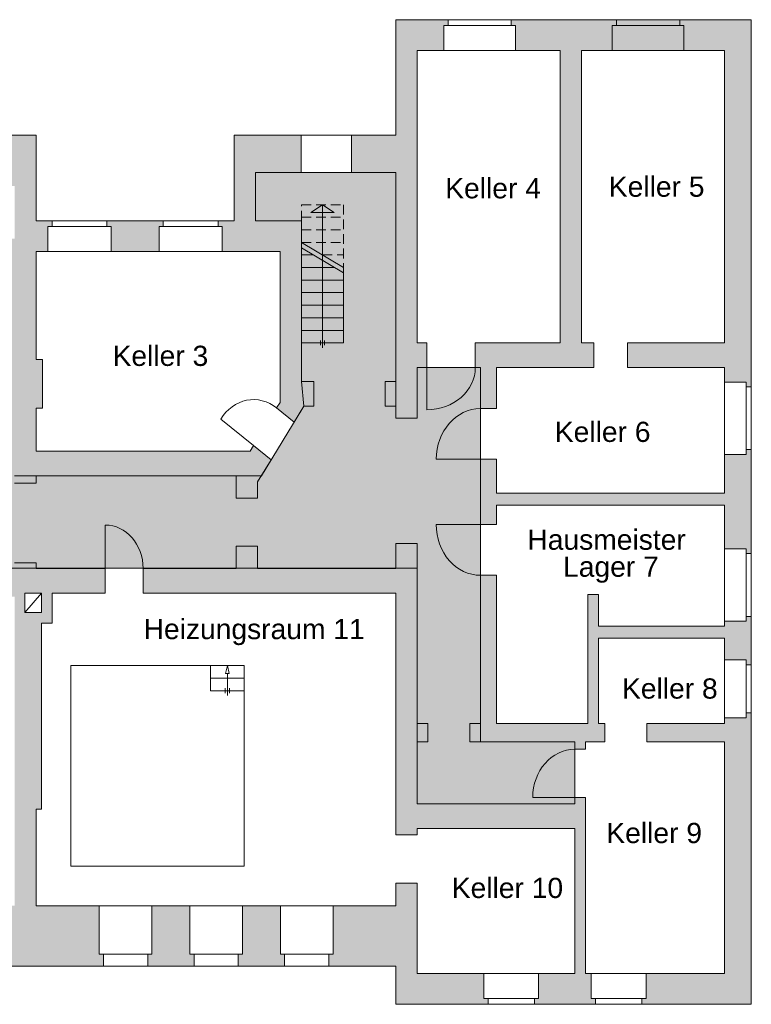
# Model space of a CAD drawing. Header units: inches. Extents: x -85 to 313, y 33 to 297.
# Tile 5 of 14: x 25 to 40, y 34 to 54. Entities that reach past the tile are written whole.
import ezdxf

# ---------------------------------------------------------------- set-up
doc = ezdxf.new("R2010")
doc.units = ezdxf.units.IN
doc.header["$MEASUREMENT"] = 0
doc.linetypes.add('AUSGEZOGEN', pattern=[0])
doc.linetypes.add('VERDECKT2_S2', pattern=[0.27, 0.2, -0.07])
doc.layers.add('0_Feuerwehrelemente', color=7, linetype='Continuous', lineweight=13, true_color=0xb7d9b1)
doc.layers.add('1_Brandwaende', color=7, linetype='Continuous', lineweight=20, true_color=0xa02128)
doc.layers.add('1_Raumbezeichnung', color=7, linetype='Continuous', true_color=0x000000)
doc.layers.add('1_Schraffuren', color=7, linetype='Continuous')
for name, color, linetype, lineweight in [('XR$1$Fenster-Rahmen', 7, 'AUSGEZOGEN', 13), ('XR$1$Treppe Bauteile 1', 7, 'AUSGEZOGEN', 25), ('XR$1$Tür-Rahmen', 7, 'AUSGEZOGEN', 13), ('XR$1$Wand Mauerwerk tr', 7, 'AUSGEZOGEN', 50)]:
    doc.layers.add(name, color=color, linetype=linetype, lineweight=lineweight)
doc.styles.add('ARIAL', font='arial.ttf')

msp = doc.modelspace()

# ---------------------------------------------------------------- hatches: boundary and pattern name
at = {"layer": '0_Feuerwehrelemente', "ltscale": 0.001, "true_color": 0x008351}
h = msp.add_hatch(color=126, dxfattribs=at)
h.dxf.hatch_style = 1
h.paths.add_polyline_path([(17.624, 49.535), (17.624, 45.493), (17.184, 45.493), (17.184, 44.469), (17.624, 44.469), (17.624, 42.786), (33.145, 42.786), (33.145, 37.958), (36.372, 37.958), (36.372, 39.224), (34.439, 39.224), (34.439, 46.893), (33.145, 46.893), (33.145, 45.854), (32.705, 45.854), (32.705, 50.891), (29.832, 50.891), (29.832, 49.901), (30.773, 49.901), (30.773, 46.606), (30.821, 46.101), (29.951, 44.676), (24.897, 44.676), (24.897, 49.535), (23.948, 49.535), (23.948, 47.704), (23.715, 47.704), (23.715, 45.349), (21.041, 45.349), (21.041, 45.864), (18.806, 45.864), (18.806, 47.704), (18.573, 47.704), (18.573, 49.535)])
at = {"layer": '1_Brandwaende'}
h = msp.add_hatch(color=256, dxfattribs=at)
h.dxf.hatch_style = 1
h.paths.add_polyline_path([(33.145, 50.891), (32.705, 50.891), (32.705, 47.497), (33.145, 47.497)])
h.paths.add_polyline_path([(32.705, 46.606), (32.49, 46.606), (32.49, 46.102), (32.705, 46.102), (33.145, 46.102), (33.145, 47.497), (32.705, 47.497)])
h.paths.add_polyline_path([(31.023, 46.102), (31.023, 46.606), (30.773, 46.606), (30.773, 49.901), (29.832, 49.901), (29.832, 49.268), (30.333, 49.268), (30.333, 46.181), (30.822, 46.102)])
h.paths.add_polyline_path([(39.435, 53.384), (39.987, 53.384), (39.987, 54.017), (36.51, 54.017), (36.51, 53.384)])
at = {"layer": '1_Schraffuren', "ltscale": 0.001}
h = msp.add_hatch(color=256, dxfattribs=at)
h.dxf.hatch_style = 1
h.paths.add_polyline_path([(8.776, 54.017), (1.48, 54.017), (1.48, 52.737), (1.639, 52.737), (1.639, 52.635), (1.745, 52.635), (1.745, 52.737), (2.046, 52.767), (2.046, 53.499), (8.325, 53.499), (8.325, 46.073), (8.776, 46.028), (8.776, 49.525), (9.36, 49.525), (9.381, 49.799), (9.448, 49.799), (9.448, 49.901), (9.36, 49.901), (9.36, 50.043), (8.776, 50.043)])
h.paths.add_polyline_path([(2.046, 50.877), (1.745, 50.907), (1.745, 51.009), (1.639, 51.009), (1.639, 50.907), (1.48, 50.907), (1.48, 50.094), (1.639, 50.094), (1.639, 49.992), (1.745, 49.992), (1.745, 50.094), (2.046, 50.124)], flags=17)
h.paths.add_polyline_path([(2.046, 48.234), (1.745, 48.264), (1.745, 48.366), (1.639, 48.366), (1.639, 48.264), (1.48, 48.264), (1.48, 47.451), (1.639, 47.451), (1.639, 47.35), (1.745, 47.35), (1.745, 47.451), (2.046, 47.481)], flags=17)
h.paths.add_polyline_path([(6.636, 44.798), (6.548, 44.798), (6.548, 46.028), (6.459, 46.028), (6.459, 44.798), (5.575, 44.798), (2.046, 44.798), (2.046, 45.591), (1.745, 45.622), (1.745, 45.723), (1.639, 45.723), (1.639, 45.622), (1.48, 45.622), (1.48, 44.412), (1.595, 44.412), (1.595, 43.904), (1.754, 43.904), (1.754, 43.802), (1.86, 43.802), (1.86, 43.904), (2.161, 43.934), (2.161, 44.412), (6.636, 44.412)])
h.paths.add_polyline_path([(2.161, 42.044), (1.86, 42.074), (1.86, 42.176), (1.754, 42.176), (1.754, 42.074), (1.595, 42.074), (1.595, 41.261), (1.754, 41.261), (1.754, 41.16), (1.86, 41.16), (1.86, 41.261), (2.161, 41.292)])
h.paths.add_polyline_path([(2.161, 39.401), (1.86, 39.432), (1.86, 39.533), (1.754, 39.533), (1.754, 39.432), (1.595, 39.432), (1.595, 38.059), (1.754, 38.059), (1.754, 37.957), (1.86, 37.957), (1.86, 38.059), (2.161, 38.089)])
h.paths.add_polyline_path([(3.292, 34.37), (2.161, 34.37), (2.161, 36.199), (1.86, 36.229), (1.86, 36.331), (1.754, 36.331), (1.754, 36.229), (1.595, 36.229), (1.595, 33.851), (3.292, 33.851), (3.292, 33.993), (3.38, 33.993), (3.38, 34.095), (3.313, 34.095)])
h.paths.add_polyline_path([(5.868, 34.37), (4.619, 34.37), (4.598, 34.095), (4.53, 34.095), (4.53, 33.993), (4.619, 33.993), (4.619, 33.851), (5.868, 33.851), (5.868, 33.993), (5.956, 33.993), (5.956, 34.095), (5.889, 34.095)])
h.paths.add_polyline_path([(8.776, 34.633), (14.393, 34.633), (14.393, 34.816), (14.481, 34.816), (14.481, 34.938), (14.393, 34.938), (14.367, 35.283), (13.471, 35.283), (13.471, 39.349), (14.56, 39.349), (14.56, 39.867), (13.471, 39.867), (13.471, 42.216), (14.56, 42.216), (14.56, 42.735), (14.253, 42.735), (14.253, 44.289), (17.184, 44.289), (17.184, 44.391), (14.025, 44.391), (14.025, 42.735), (8.776, 42.735), (8.776, 43.066), (8.325, 43.066), (8.325, 39.374), (8.776, 39.374), (8.776, 42.216), (13.02, 42.216), (13.02, 35.152), (9.186, 35.152), (8.776, 35.152), (8.785, 38.357), (8.325, 38.357), (8.325, 34.37), (7.194, 34.37), (7.173, 34.095), (7.106, 34.095), (7.106, 33.993), (7.194, 33.993), (7.194, 33.851), (8.776, 33.851)])
h.paths.add_polyline_path([(17.184, 35.283), (16.011, 35.283), (15.985, 34.938), (15.896, 34.938), (15.896, 34.816), (15.985, 34.816), (15.985, 34.633), (16.462, 34.633), (17.184, 34.633)], flags=17)
h.paths.add_polyline_path([(17.184, 39.867), (15.444, 39.867), (15.444, 39.349), (17.184, 39.349)], flags=17)
h.paths.add_polyline_path([(18.91, 42.786), (17.624, 42.786), (17.624, 43.191), (17.184, 43.191), (17.184, 42.735), (15.444, 42.735), (15.444, 42.216), (17.184, 42.216), (17.184, 34.633), (18.91, 34.633), (18.91, 35.87), (17.624, 35.87), (17.624, 42.203), (18.91, 42.203), (18.91, 42.41)])
h.paths.add_polyline_path([(8.776, 45.012), (8.325, 44.966), (8.325, 44.798), (7.697, 44.798), (7.697, 44.412), (8.325, 44.412), (8.325, 44.127), (8.776, 44.082)])
h.paths.add_polyline_path([(10.559, 46.455), (8.776, 46.455), (8.776, 46.069), (10.559, 46.069), (10.559, 46.191)])
h.paths.add_polyline_path([(15.034, 46.455), (14.875, 46.455), (14.875, 48.64), (14.875, 49.525), (14.655, 49.525), (14.655, 48.376), (14.655, 46.455), (11.335, 46.455), (11.335, 46.069), (15.034, 46.069)])
h.paths.add_polyline_path([(15.158, 50.043), (13.251, 50.043), (13.251, 49.901), (13.163, 49.901), (13.163, 49.799), (13.23, 49.799), (13.251, 49.525), (15.158, 49.525), (15.179, 49.799), (15.246, 49.799), (15.246, 49.901), (15.158, 49.901)])
h.paths.add_polyline_path([(11.659, 50.043), (10.952, 50.043), (10.952, 49.901), (10.863, 49.901), (10.863, 49.799), (10.931, 49.799), (10.952, 49.525), (11.659, 49.525), (11.68, 49.799), (11.748, 49.799), (11.748, 49.901), (11.659, 49.901)])
h.paths.add_polyline_path([(17.184, 50.043), (16.75, 50.043), (16.75, 49.901), (16.661, 49.901), (16.661, 49.799), (16.729, 49.799), (16.75, 49.525), (17.184, 49.525)])
h.paths.add_polyline_path([(17.184, 46.455), (15.811, 46.455), (15.811, 46.069), (17.184, 46.069)])
h.paths.add_polyline_path([(17.624, 50.613), (18.573, 50.613), (18.573, 50.524), (19.013, 50.524), (19.013, 50.613), (21.041, 50.613), (21.041, 46.111), (19.137, 46.111), (19.137, 45.864), (21.041, 45.864), (21.041, 45.349), (23.371, 45.349), (23.371, 45.725), (21.481, 45.725), (21.481, 50.613), (23.508, 50.613), (23.508, 50.524), (23.948, 50.524), (23.948, 50.613), (24.897, 50.613), (24.897, 44.528), (25.337, 44.528), (25.337, 44.676), (29.435, 44.676), (29.435, 44.221), (29.875, 44.221), (29.875, 44.552), (30.153, 45.006), (29.792, 45.296), (29.722, 45.181), (25.337, 45.181), (25.337, 46.062), (25.467, 46.062), (25.467, 47.061), (25.337, 47.061), (25.337, 49.268), (25.579, 49.268), (25.579, 49.782), (25.665, 49.782), (25.665, 49.901), (25.337, 49.901), (25.337, 51.652), (17.184, 51.652), (17.184, 45.493), (17.624, 45.493), (17.624, 45.864)])
h.paths.add_polyline_path([(17.624, 44.469), (17.184, 44.469), (17.184, 44.207), (17.624, 44.207)])
h.paths.add_polyline_path([(26.752, 42.777), (25.337, 42.777), (25.337, 42.895), (24.897, 42.895), (24.897, 42.777), (21.481, 42.777), (21.481, 43.301), (21.041, 43.301), (21.041, 42.786), (19.816, 42.786), (19.816, 42.41), (19.816, 42.203), (21.041, 42.203), (21.041, 41.777), (21.481, 41.777), (21.481, 42.203), (24.897, 42.203), (24.897, 35.87), (23.439, 35.87), (23.439, 34.633), (26.718, 34.633), (26.718, 34.88), (26.631, 34.88), (26.631, 35.87), (25.337, 35.87), (25.337, 37.849), (25.449, 37.849), (25.449, 41.658), (25.665, 41.658), (25.665, 42.094), (25.665, 42.272), (26.752, 42.272)])
h.paths.add_polyline_path([(25.104, 42.272), (25.449, 42.272), (25.449, 41.876), (25.104, 41.876)], flags=16)
h.paths.add_polyline_path([(23.008, 35.87), (21.481, 35.87), (21.481, 39.333), (21.041, 39.333), (21.041, 35.87), (19.341, 35.87), (19.341, 34.633), (23.008, 34.633)])
h.paths.add_polyline_path([(19.462, 39.135), (19.117, 39.135), (19.117, 37.502), (19.462, 37.502)])
h.paths.add_polyline_path([(23.405, 39.135), (23.06, 39.135), (23.06, 37.502), (23.405, 37.502)], flags=17)
h.paths.add_polyline_path([(33.145, 43.291), (32.705, 43.291), (32.705, 42.777), (29.875, 42.777), (29.875, 43.232), (29.435, 43.232), (29.435, 42.777), (27.529, 42.777), (27.529, 42.272), (32.705, 42.272), (32.705, 37.324), (33.145, 37.324), (33.145, 37.453), (36.372, 37.453), (36.372, 34.484), (35.63, 34.484), (35.63, 33.97), (35.544, 33.97), (35.544, 33.851), (36.795, 33.851), (36.795, 33.97), (36.708, 33.97), (36.708, 34.484), (36.588, 34.484), (36.588, 38.086), (36.372, 38.086), (36.372, 37.958), (33.145, 37.958), (33.145, 39.224), (33.361, 39.224), (33.361, 39.6), (33.145, 39.6)])
h.paths.add_polyline_path([(33.145, 36.335), (32.705, 36.335), (32.705, 35.87), (31.42, 35.87), (31.42, 34.88), (31.333, 34.88), (31.333, 34.633), (32.705, 34.633), (32.705, 33.851), (34.595, 33.851), (34.595, 33.97), (34.508, 33.97), (34.508, 34.484), (33.145, 34.484)])
h.paths.add_polyline_path([(30.341, 35.87), (29.565, 35.87), (29.565, 34.88), (29.478, 34.88), (29.478, 34.633), (30.427, 34.633), (30.427, 34.88), (30.341, 34.88)], flags=17)
h.paths.add_polyline_path([(28.486, 35.87), (27.71, 35.87), (27.71, 34.88), (27.624, 34.88), (27.624, 34.633), (28.573, 34.633), (28.573, 34.88), (28.486, 34.88)], flags=17)
h.paths.add_polyline_path([(39.987, 39.818), (39.883, 39.818), (39.883, 39.719), (39.435, 39.719), (39.435, 39.6), (37.847, 39.6), (37.847, 39.224), (39.435, 39.224), (39.435, 34.484), (37.83, 34.484), (37.83, 33.97), (37.744, 33.97), (37.744, 33.851), (39.987, 33.851)])
h.paths.add_polyline_path([(36.984, 39.6), (36.855, 39.6), (36.855, 41.352), (39.435, 41.352), (39.435, 40.906), (39.883, 40.906), (39.883, 40.807), (39.987, 40.807), (39.987, 41.797), (39.883, 41.797), (39.883, 41.698), (39.435, 41.698), (39.435, 41.599), (36.855, 41.599), (36.855, 42.242), (36.639, 42.242), (36.639, 39.6), (34.767, 39.6), (34.767, 42.638), (34.439, 42.638), (34.439, 39.6), (34.224, 39.6), (34.224, 39.224), (36.372, 39.224), (36.372, 39.076), (36.588, 39.076), (36.588, 39.224), (36.984, 39.224)])
h.paths.add_polyline_path([(39.987, 45.211), (39.883, 45.211), (39.883, 45.112), (39.435, 45.112), (39.435, 44.32), (34.767, 44.32), (34.767, 45.013), (34.439, 45.013), (34.439, 43.677), (34.767, 43.677), (34.767, 44.073), (39.435, 44.073), (39.435, 43.182), (39.883, 43.182), (39.883, 43.083), (39.987, 43.083)])
h.paths.add_polyline_path([(39.987, 54.017), (38.52, 54.017), (38.52, 53.899), (38.606, 53.899), (38.606, 53.384), (39.435, 53.384), (39.435, 47.398), (37.45, 47.398), (37.45, 46.893), (39.435, 46.893), (39.435, 46.596), (39.883, 46.596), (39.883, 46.497), (39.987, 46.497)])
h.paths.add_polyline_path([(30.773, 49.901), (29.832, 49.901), (29.832, 50.891), (30.764, 50.891), (30.764, 51.652), (29.392, 51.652), (29.392, 49.901), (29.064, 49.901), (29.064, 49.782), (29.151, 49.782), (29.151, 49.268), (30.333, 49.268), (30.333, 46.18), (30.263, 46.066), (30.623, 45.776), (30.821, 46.101), (31.023, 46.101), (31.023, 46.606), (30.773, 46.606)])
h.paths.add_polyline_path([(27.856, 49.782), (27.943, 49.782), (27.943, 49.901), (26.787, 49.901), (26.787, 49.782), (26.873, 49.782), (26.873, 49.268), (27.856, 49.268)], flags=17)
h.paths.add_polyline_path([(33.145, 53.384), (33.689, 53.384), (33.689, 53.899), (33.775, 53.899), (33.775, 54.017), (32.705, 54.017), (32.705, 51.652), (31.799, 51.652), (31.799, 50.891), (32.705, 50.891), (32.705, 47.497), (33.145, 47.497)])
h.paths.add_polyline_path([(18.806, 47.261), (19.013, 47.261), (19.013, 49.535), (18.573, 49.535), (18.573, 47.704), (18.806, 47.704)], flags=17)
h.paths.add_polyline_path([(19.013, 46.499), (18.806, 46.499), (18.806, 45.864), (19.137, 45.864), (19.137, 46.111), (19.013, 46.111)], flags=17)
h.paths.add_polyline_path([(23.508, 47.07), (23.715, 47.07), (23.715, 47.704), (23.948, 47.704), (23.948, 49.535), (23.508, 49.535)], flags=17)
h.paths.add_polyline_path([(23.715, 46.308), (23.508, 46.308), (23.508, 45.725), (23.371, 45.725), (23.371, 45.349), (23.715, 45.349)], flags=17)
h.paths.add_polyline_path([(33.343, 46.893), (33.343, 47.398), (33.145, 47.398), (33.145, 47.497), (32.705, 47.497), (32.705, 46.606), (32.489, 46.606), (32.489, 46.101), (32.705, 46.101), (32.705, 45.854), (33.145, 45.854), (33.145, 46.893)])
h.paths.add_polyline_path([(34.333, 47.398), (34.333, 46.893), (34.439, 46.893), (34.439, 46.052), (34.767, 46.052), (34.767, 46.893), (36.76, 46.893), (36.76, 47.398), (36.51, 47.398), (36.51, 53.384), (37.14, 53.384), (37.14, 53.899), (37.226, 53.899), (37.226, 54.017), (35.069, 54.017), (35.069, 53.899), (35.155, 53.899), (35.155, 53.384), (36.07, 53.384), (36.07, 47.398)])

# ---------------------------------------------------------------- linework, layer by layer
at = {"layer": '0_Feuerwehrelemente', "color": 126, "ltscale": 0.001, "true_color": 0x008351}
msp.add_lwpolyline([(17.624, 42.786), (33.145, 42.786), (33.145, 37.958), (36.372, 37.958), (36.372, 39.224), (34.439, 39.224), (34.439, 46.893), (33.145, 46.893), (33.145, 45.854), (32.705, 45.854), (32.705, 50.891), (29.832, 50.891), (29.832, 49.901), (30.773, 49.901), (30.773, 46.606), (30.821, 46.101), (29.951, 44.676), (24.897, 44.676)], dxfattribs=at)
at = {"layer": 'XR$1$Fenster-Rahmen', "color": 7, "linetype": 'AUSGEZOGEN', "lineweight": 13}
for p, q in [((33.775, 53.899), (35.069, 53.899)), ((37.226, 53.899), (38.52, 53.899)), ((25.665, 49.782), (26.787, 49.782)), ((27.943, 49.782), (29.064, 49.782)), ((39.883, 45.211), (39.883, 46.497)), ((39.883, 41.797), (39.883, 43.083)), ((39.883, 39.818), (39.883, 40.807)), ((27.624, 34.88), (26.718, 34.88)), ((29.478, 34.88), (28.573, 34.88)), ((31.333, 34.88), (30.427, 34.88)), ((35.544, 33.97), (34.595, 33.97)), ((37.744, 33.97), (36.795, 33.97))]:
    msp.add_line(p, q, dxfattribs=at)
for points in [[(33.775, 54.017), (35.069, 54.017), (35.069, 53.899), (35.155, 53.899), (35.155, 53.384), (33.689, 53.384), (33.689, 53.899), (33.775, 53.899), (33.775, 54.017)], [(37.226, 54.017), (38.52, 54.017), (38.52, 53.899), (38.606, 53.899), (38.606, 53.384), (37.14, 53.384), (37.14, 53.899), (37.226, 53.899), (37.226, 54.017)], [(30.764, 51.652), (31.799, 51.652), (31.799, 50.891), (30.764, 50.891), (30.764, 51.652)], [(25.665, 49.901), (26.787, 49.901), (26.787, 49.782), (26.873, 49.782), (26.873, 49.268), (25.579, 49.268), (25.579, 49.782), (25.665, 49.782), (25.665, 49.901)], [(27.943, 49.901), (29.064, 49.901), (29.064, 49.782), (29.151, 49.782), (29.151, 49.268), (27.856, 49.268), (27.856, 49.782), (27.943, 49.782), (27.943, 49.901)], [(39.987, 45.211), (39.987, 46.497), (39.883, 46.497), (39.883, 46.596), (39.435, 46.596), (39.435, 45.112), (39.883, 45.112), (39.883, 45.211), (39.987, 45.211)], [(39.987, 41.797), (39.987, 43.083), (39.883, 43.083), (39.883, 43.182), (39.435, 43.182), (39.435, 41.698), (39.883, 41.698), (39.883, 41.797), (39.987, 41.797)], [(39.987, 39.818), (39.987, 40.807), (39.883, 40.807), (39.883, 40.906), (39.435, 40.906), (39.435, 39.719), (39.883, 39.719), (39.883, 39.818), (39.987, 39.818)], [(27.624, 34.633), (26.718, 34.633), (26.718, 34.88), (26.631, 34.88), (26.631, 35.87), (27.71, 35.87), (27.71, 34.88), (27.624, 34.88), (27.624, 34.633)], [(29.478, 34.633), (28.573, 34.633), (28.573, 34.88), (28.486, 34.88), (28.486, 35.87), (29.565, 35.87), (29.565, 34.88), (29.478, 34.88), (29.478, 34.633)], [(31.333, 34.633), (30.427, 34.633), (30.427, 34.88), (30.341, 34.88), (30.341, 35.87), (31.42, 35.87), (31.42, 34.88), (31.333, 34.88), (31.333, 34.633)], [(35.544, 33.851), (34.595, 33.851), (34.595, 33.97), (34.508, 33.97), (34.508, 34.484), (35.63, 34.484), (35.63, 33.97), (35.544, 33.97), (35.544, 33.851)], [(37.744, 33.851), (36.795, 33.851), (36.795, 33.97), (36.708, 33.97), (36.708, 34.484), (37.83, 34.484), (37.83, 33.97), (37.744, 33.97), (37.744, 33.851)]]:
    msp.add_lwpolyline(points, close=True, dxfattribs=at)
at = {"layer": 'XR$1$Treppe Bauteile 1', "color": 7, "linetype": 'VERDECKT2_S2', "lineweight": 13}
for p, q in [((30.773, 50.228), (31.635, 50.228)), ((30.773, 49.901), (30.773, 50.228)), ((31.635, 50.228), (31.635, 48.83)), ((30.773, 49.97), (31.635, 49.97)), ((30.773, 49.713), (31.635, 49.713)), ((30.773, 49.456), (31.635, 49.456)), ((31.204, 49.198), (31.635, 49.198))]:
    msp.add_line(p, q, dxfattribs=at)
at = {"layer": 'XR$1$Treppe Bauteile 1', "color": 7, "linetype": 'AUSGEZOGEN', "lineweight": 13}
for p, q in [((31.204, 50.228), (30.965, 50.069)), ((31.204, 50.228), (31.204, 47.299)), ((31.204, 50.228), (31.443, 50.069)), ((30.965, 50.069), (31.443, 50.069)), ((31.635, 48.941), (30.773, 49.456)), ((31.635, 48.83), (30.773, 49.344)), ((30.773, 49.198), (31.017, 49.198)), ((30.773, 48.941), (31.448, 48.941)), ((31.635, 48.83), (31.635, 47.398)), ((30.773, 48.684), (31.635, 48.684)), ((30.773, 48.427), (31.635, 48.427)), ((30.773, 48.169), (31.635, 48.169)), ((30.773, 47.912), (31.635, 47.912)), ((30.773, 47.655), (31.635, 47.655)), ((30.773, 47.398), (31.635, 47.398)), ((31.161, 47.447), (31.161, 47.348)), ((31.247, 47.447), (31.247, 47.348)), ((28.909, 40.788), (28.909, 40.273)), ((28.909, 40.788), (29.599, 40.788)), ((29.254, 40.629), (29.254, 40.174)), ((28.909, 40.53), (29.599, 40.53)), ((28.909, 40.273), (29.599, 40.273)), ((29.211, 40.323), (29.211, 40.224)), ((29.297, 40.323), (29.297, 40.224))]:
    msp.add_line(p, q, dxfattribs=at)
msp.add_lwpolyline([(29.254, 40.788), (29.217, 40.629), (29.291, 40.629), (29.254, 40.788)], dxfattribs=at)
at = {"layer": 'XR$1$Tür-Rahmen', "color": 7, "linetype": 'AUSGEZOGEN', "lineweight": 13}
for p, q in [((33.343, 46.893), (33.343, 46.03)), ((29.792, 45.296), (29.121, 45.835)), ((34.439, 45.013), (33.533, 45.013)), ((26.752, 42.777), (26.752, 43.667)), ((34.439, 43.677), (33.533, 43.677)), ((25.665, 41.658), (25.665, 42.094)), ((36.372, 38.086), (35.509, 38.086))]:
    msp.add_line(p, q, dxfattribs=at)
for centre, major_axis, start_param, end_param in [((33.343, 46.893), (-0.99, 0), 1.570796, 3.141593), ((29.792, 45.296), (0, -0.94), 2.530727, 4.101524), ((34.439, 45.013), (0, -1.039), 3.141593, 4.712389), ((26.752, 42.777), (0, 0.891), 4.712389, 6.283185), ((34.439, 43.677), (0, 1.039), 1.570796, 3.141593), ((36.372, 38.086), (0, -0.99), 3.141593, 4.712389)]:
    msp.add_ellipse(centre, major_axis=major_axis, ratio=0.871894, start_param=start_param, end_param=end_param, dxfattribs=at)
at = {"layer": 'XR$1$Wand Mauerwerk tr', "color": 7, "linetype": 'AUSGEZOGEN', "lineweight": 13}
for p, q in [((33.689, 53.899), (33.775, 53.899)), ((33.689, 53.899), (33.689, 53.384)), ((33.775, 54.017), (33.775, 53.899)), ((35.069, 54.017), (37.226, 54.017)), ((35.069, 54.017), (35.069, 53.899)), ((35.069, 53.899), (35.155, 53.899)), ((35.155, 53.899), (35.155, 53.384)), ((37.14, 53.899), (37.226, 53.899)), ((37.14, 53.899), (37.14, 53.384)), ((37.226, 54.017), (37.226, 53.899)), ((38.52, 54.017), (38.52, 53.899)), ((38.52, 53.899), (38.606, 53.899)), ((38.606, 53.899), (38.606, 53.384)), ((35.155, 53.384), (36.07, 53.384)), ((36.07, 53.384), (36.07, 47.398)), ((36.51, 53.384), (36.51, 47.398)), ((36.51, 53.384), (37.14, 53.384)), ((17.184, 51.652), (25.337, 51.652)), ((25.337, 51.652), (25.337, 49.901)), ((29.392, 51.652), (30.764, 51.652)), ((29.392, 51.652), (29.392, 49.901)), ((30.764, 51.652), (30.764, 50.891)), ((31.799, 51.652), (32.705, 51.652)), ((31.799, 51.652), (31.799, 50.891)), ((29.832, 50.891), (30.764, 50.891)), ((29.832, 50.891), (29.832, 49.901)), ((31.799, 50.891), (32.705, 50.891)), ((32.705, 50.891), (32.705, 47.497)), ((25.337, 49.901), (25.665, 49.901)), ((25.665, 49.901), (25.665, 49.782)), ((26.787, 49.901), (27.943, 49.901)), ((26.787, 49.901), (26.787, 49.782)), ((27.943, 49.901), (27.943, 49.782)), ((29.064, 49.901), (29.392, 49.901)), ((29.064, 49.901), (29.064, 49.782)), ((25.579, 49.782), (25.665, 49.782)), ((25.579, 49.782), (25.579, 49.268)), ((26.787, 49.782), (26.873, 49.782)), ((26.873, 49.782), (26.873, 49.268)), ((27.856, 49.782), (27.943, 49.782)), ((27.856, 49.782), (27.856, 49.268)), ((29.064, 49.782), (29.151, 49.782)), ((29.151, 49.782), (29.151, 49.268)), ((25.337, 49.268), (25.579, 49.268)), ((26.873, 49.268), (27.856, 49.268)), ((32.705, 47.497), (32.705, 46.606)), ((33.145, 47.497), (33.145, 47.398)), ((33.145, 47.398), (33.343, 47.398)), ((33.343, 47.398), (33.343, 46.893)), ((34.333, 47.398), (34.333, 46.893)), ((34.333, 47.398), (36.07, 47.398)), ((36.51, 47.398), (36.76, 47.398)), ((36.76, 47.398), (36.76, 46.893)), ((37.45, 47.398), (37.45, 46.893)), ((37.45, 47.398), (39.435, 47.398)), ((33.145, 46.893), (33.343, 46.893)), ((33.145, 46.893), (33.145, 45.854)), ((34.333, 46.893), (34.439, 46.893)), ((34.439, 46.893), (34.439, 46.052)), ((34.767, 46.893), (34.767, 46.052)), ((34.767, 46.893), (36.76, 46.893)), ((37.45, 46.893), (39.435, 46.893)), ((39.435, 46.893), (39.435, 46.596)), ((30.773, 46.606), (31.023, 46.606)), ((31.023, 46.101), (31.023, 46.606)), ((32.489, 46.101), (32.489, 46.606)), ((32.489, 46.606), (32.705, 46.606)), ((39.883, 46.596), (39.435, 46.596)), ((39.883, 46.497), (39.883, 46.596)), ((39.987, 46.497), (39.883, 46.497)), ((30.263, 46.066), (30.623, 45.776)), ((30.821, 46.101), (30.623, 45.776)), ((30.821, 46.101), (31.023, 46.101)), ((32.489, 46.101), (32.705, 46.101)), ((32.705, 46.101), (32.705, 45.854)), ((34.439, 46.052), (34.767, 46.052)), ((32.705, 45.854), (33.145, 45.854)), ((29.792, 45.296), (30.153, 45.006)), ((39.987, 45.211), (39.883, 45.211)), ((39.883, 45.112), (39.883, 45.211)), ((39.987, 45.211), (39.987, 43.083)), ((30.153, 45.006), (29.875, 44.552)), ((34.439, 45.013), (34.767, 45.013)), ((34.439, 45.013), (34.439, 43.677)), ((34.767, 45.013), (34.767, 44.32)), ((39.883, 45.112), (39.435, 45.112)), ((39.435, 45.112), (39.435, 44.32)), ((25.337, 44.528), (25.337, 44.676)), ((29.435, 44.676), (25.337, 44.676)), ((29.435, 44.676), (29.435, 44.221)), ((24.897, 44.528), (25.337, 44.528)), ((29.875, 44.552), (29.875, 44.221)), ((29.435, 44.221), (29.875, 44.221)), ((34.767, 44.32), (39.435, 44.32)), ((34.767, 44.073), (39.435, 44.073)), ((34.767, 44.073), (34.767, 43.677)), ((39.435, 44.073), (39.435, 43.182)), ((34.439, 43.677), (34.767, 43.677)), ((29.435, 43.232), (29.875, 43.232)), ((29.435, 43.232), (29.435, 42.777)), ((29.875, 43.232), (29.875, 42.777)), ((32.705, 43.291), (33.145, 43.291)), ((32.705, 43.291), (32.705, 42.777)), ((33.145, 43.291), (33.145, 39.6)), ((39.883, 43.182), (39.435, 43.182)), ((39.883, 43.083), (39.883, 43.182)), ((39.987, 43.083), (39.883, 43.083)), ((24.897, 42.895), (25.337, 42.895)), ((25.337, 42.777), (25.337, 42.895)), ((25.337, 42.777), (26.752, 42.777)), ((26.752, 42.777), (26.752, 42.272)), ((27.529, 42.777), (27.529, 42.272)), ((27.529, 42.777), (29.435, 42.777)), ((29.875, 42.777), (32.705, 42.777)), ((34.439, 42.638), (34.767, 42.638)), ((34.439, 42.638), (34.439, 39.6)), ((34.767, 42.638), (34.767, 39.6)), ((25.104, 42.272), (25.449, 42.272)), ((25.104, 41.876), (25.104, 42.272)), ((25.104, 41.876), (25.449, 42.272)), ((25.449, 41.876), (25.449, 42.272)), ((25.665, 42.272), (26.752, 42.272)), ((25.665, 42.272), (25.665, 41.658)), ((27.529, 42.272), (32.705, 42.272)), ((32.705, 42.272), (32.705, 37.324)), ((36.639, 42.242), (36.639, 39.6)), ((36.639, 42.242), (36.855, 42.242)), ((36.855, 42.242), (36.855, 41.599)), ((25.104, 41.876), (25.449, 41.876)), ((39.987, 41.797), (39.883, 41.797)), ((39.883, 41.698), (39.883, 41.797)), ((39.987, 41.797), (39.987, 40.807)), ((25.449, 41.658), (25.449, 37.849)), ((25.449, 41.658), (25.665, 41.658)), ((36.855, 41.599), (39.435, 41.599)), ((39.883, 41.698), (39.435, 41.698)), ((39.435, 41.698), (39.435, 41.599)), ((36.855, 41.352), (39.435, 41.352)), ((36.855, 41.352), (36.855, 39.6)), ((39.435, 41.352), (39.435, 40.906)), ((26.045, 40.788), (26.045, 36.681)), ((26.045, 40.788), (28.909, 40.788)), ((29.599, 40.788), (29.599, 36.681)), ((39.883, 40.906), (39.435, 40.906)), ((39.883, 40.807), (39.883, 40.906)), ((39.987, 40.807), (39.883, 40.807)), ((39.987, 39.818), (39.883, 39.818)), ((39.883, 39.719), (39.883, 39.818)), ((39.987, 39.818), (39.987, 33.851)), ((33.145, 39.6), (33.361, 39.6)), ((33.361, 39.6), (33.361, 39.224)), ((33.361, 39.6), (33.361, 39.224)), ((34.224, 39.6), (34.224, 39.224)), ((34.224, 39.6), (34.439, 39.6)), ((34.767, 39.6), (36.639, 39.6)), ((36.855, 39.6), (36.984, 39.6)), ((36.984, 39.6), (36.984, 39.224)), ((37.847, 39.6), (37.847, 39.224)), ((37.847, 39.6), (39.435, 39.6)), ((39.883, 39.719), (39.435, 39.719)), ((39.435, 39.719), (39.435, 39.6)), ((33.145, 39.224), (33.361, 39.224)), ((33.145, 39.224), (33.145, 37.958)), ((34.224, 39.224), (36.372, 39.224)), ((36.372, 39.224), (36.372, 39.076)), ((36.588, 39.224), (36.588, 39.076)), ((36.588, 39.224), (36.984, 39.224)), ((37.847, 39.224), (39.435, 39.224)), ((39.435, 39.224), (39.435, 34.484)), ((36.372, 39.076), (36.588, 39.076)), ((33.145, 37.958), (36.372, 37.958)), ((36.372, 38.086), (36.588, 38.086)), ((36.372, 38.086), (36.372, 37.958)), ((36.588, 38.086), (36.588, 34.484)), ((25.337, 37.849), (25.337, 35.87)), ((25.337, 37.849), (25.449, 37.849)), ((32.705, 37.324), (33.145, 37.324)), ((33.145, 37.453), (36.372, 37.453)), ((33.145, 37.453), (33.145, 37.324)), ((36.372, 37.453), (36.372, 34.484)), ((26.045, 36.681), (29.599, 36.681)), ((32.705, 36.335), (33.145, 36.335)), ((32.705, 36.335), (32.705, 35.87)), ((33.145, 36.335), (33.145, 34.484)), ((25.337, 35.87), (26.631, 35.87)), ((27.71, 35.87), (28.486, 35.87)), ((29.565, 35.87), (30.341, 35.87)), ((31.42, 35.87), (32.705, 35.87)), ((23.439, 34.633), (26.718, 34.633)), ((27.624, 34.633), (28.573, 34.633)), ((29.478, 34.633), (30.427, 34.633)), ((31.333, 34.633), (32.705, 34.633)), ((32.705, 34.633), (32.705, 33.851)), ((33.145, 34.484), (34.508, 34.484)), ((35.63, 34.484), (36.372, 34.484)), ((36.588, 34.484), (36.708, 34.484)), ((37.83, 34.484), (39.435, 34.484)), ((32.705, 33.851), (34.595, 33.851)), ((35.544, 33.851), (36.795, 33.851)), ((37.744, 33.851), (39.987, 33.851))]:
    msp.add_line(p, q, dxfattribs=at)
for points in [[(32.705, 51.652), (32.705, 54.017), (33.775, 54.017)], [(38.52, 54.017), (39.987, 54.017), (39.987, 46.497)], [(33.145, 47.497), (33.145, 53.384), (33.689, 53.384)], [(38.606, 53.384), (39.435, 53.384), (39.435, 47.398)], [(29.832, 49.901), (30.773, 49.901), (30.773, 46.606)], [(25.337, 45.181), (25.337, 46.062), (25.467, 46.062), (25.467, 47.061), (25.337, 47.061), (25.337, 49.268)], [(29.151, 49.268), (30.333, 49.268), (30.333, 46.18), (30.263, 46.066)], [(29.792, 45.296), (29.722, 45.181), (25.337, 45.181)], [(26.631, 35.87), (26.631, 34.88), (26.718, 34.88), (26.718, 34.633)], [(27.71, 35.87), (27.71, 34.88), (27.624, 34.88), (27.624, 34.633)], [(28.486, 35.87), (28.486, 34.88), (28.573, 34.88), (28.573, 34.633)], [(29.565, 35.87), (29.565, 34.88), (29.478, 34.88), (29.478, 34.633)], [(30.341, 35.87), (30.341, 34.88), (30.427, 34.88), (30.427, 34.633)], [(31.42, 35.87), (31.42, 34.88), (31.333, 34.88), (31.333, 34.633)], [(34.508, 34.484), (34.508, 33.97), (34.595, 33.97), (34.595, 33.851)], [(35.63, 34.484), (35.63, 33.97), (35.544, 33.97), (35.544, 33.851)], [(36.708, 34.484), (36.708, 33.97), (36.795, 33.97), (36.795, 33.851)], [(37.83, 34.484), (37.83, 33.97), (37.744, 33.97), (37.744, 33.851)]]:
    msp.add_lwpolyline(points, dxfattribs=at)

# ---------------------------------------------------------------- texts
at = {"layer": '1_Raumbezeichnung', "color": 7, "linetype": 'Continuous', "style": 'ARIAL'}
for s, height, p in [('Keller 5', 0.4138, (37.068, 50.391)), ('Keller 4', 0.4138, (33.717, 50.358)), ('Keller 3', 0.4138, (26.903, 46.926)), ('Keller 6', 0.4138, (35.962, 45.369)), ('Hausmeister', 0.41383, (35.4, 43.161)), ('Lager 7', 0.4138, (36.131, 42.608)), ('Heizungsraum 11', 0.41383, (27.538, 41.33)), ('Keller 8', 0.4138, (37.338, 40.112)), ('Keller 9', 0.4138, (37.017, 37.153)), ('Keller 10', 0.4138, (33.851, 36.028))]:
    msp.add_text(s, height=height, dxfattribs=at).set_placement(p)

doc.saveas('drawing.dxf')
